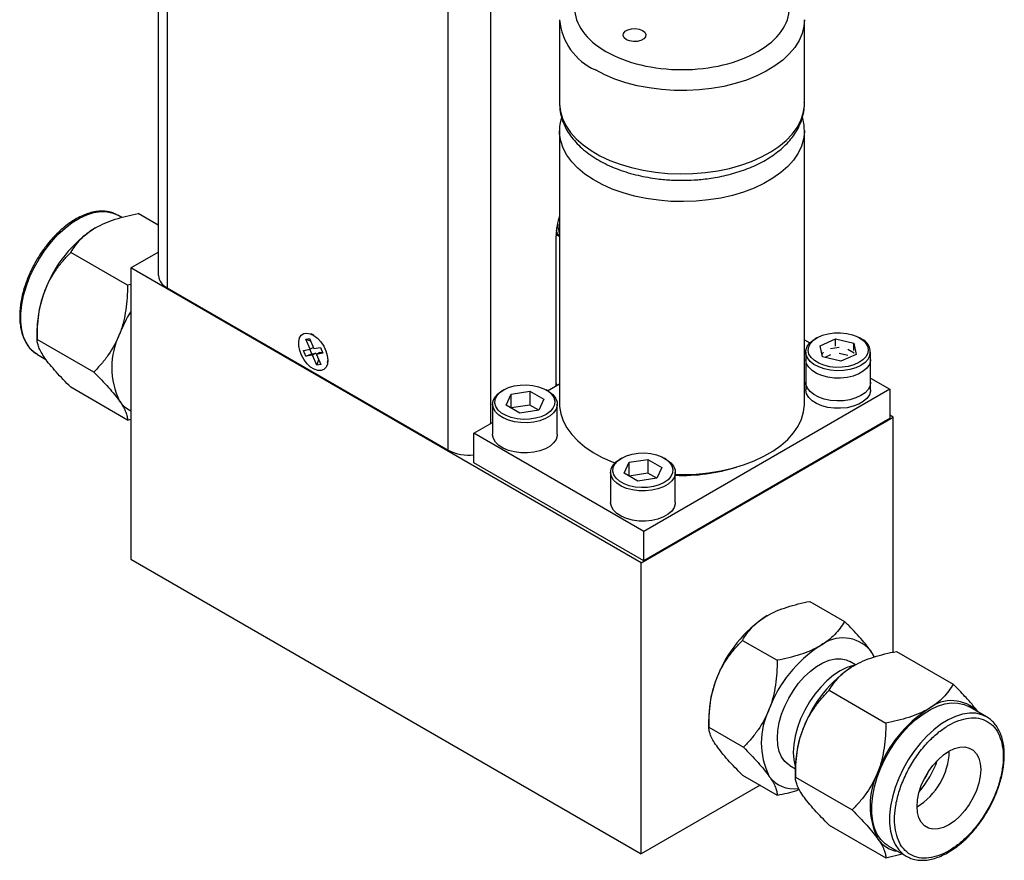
# Model space of a CAD drawing. Header units: inches. Extents: x 1.31 to 9.88, y 1.79 to 7.75.
# Tile 9 of 11: x 7.83 to 9.88, y 3.51 to 5.26. Entities that reach past the tile are written whole.
import ezdxf

# ---------------------------------------------------------------- set-up
doc = ezdxf.new("R2010")
doc.units = ezdxf.units.IN
doc.header["$MEASUREMENT"] = 0

msp = doc.modelspace()

# ---------------------------------------------------------------- linework, layer by layer
at = {"color": 7, "linetype": 'Continuous', "lineweight": 25}
for p, q in [((8.1137, 6.2358), (8.1137, 4.7317)), ((8.949, 5.2637), (8.949, 5.0902)), ((9.459, 5.0902), (9.459, 5.2637)), ((8.949, 5.0325), (8.949, 4.4645)), ((9.459, 5.0334), (9.459, 5.0325)), ((9.459, 4.4645), (9.459, 5.0325)), ((8.1137, 4.8364), (8.0718, 4.8606)), ((8.0374, 4.8525), (8.0295, 4.8571)), ((8.949, 4.8203), (8.9482, 4.8223)), ((8.949, 4.8203), (8.949, 4.8201)), ((8.9418, 4.5017), (8.9418, 4.8141)), ((8.9483, 4.813), (8.949, 4.8126)), ((8.0495, 4.7115), (7.9315, 4.7796)), ((8.0562, 4.7473), (8.1137, 4.7805)), ((9.119, 4.1338), (8.0562, 4.7473)), ((8.0562, 4.7473), (8.0562, 4.141)), ((8.0562, 4.7131), (8.0495, 4.7115)), ((8.132, 4.7061), (8.7175, 4.3682)), ((7.8613, 4.6204), (7.8613, 4.5987)), ((7.9793, 4.5306), (7.8613, 4.5987)), ((8.4206, 4.5991), (8.4286, 4.6005)), ((8.4296, 4.578), (8.4206, 4.5991)), ((8.4206, 4.5991), (8.4308, 4.5954)), ((8.4286, 4.6005), (8.4376, 4.5795)), ((8.4378, 4.6074), (8.4319, 4.6099)), ((9.459, 4.5977), (9.4703, 4.5912)), ((9.4851, 4.6019), (9.4816, 4.5998)), ((9.4917, 4.5854), (9.524, 4.5997)), ((9.524, 4.5997), (9.5616, 4.5907)), ((9.524, 4.5842), (9.524, 4.5997)), ((9.5771, 4.5998), (9.5735, 4.6019)), ((8.4158, 4.5756), (8.4296, 4.578)), ((8.421, 4.5634), (8.4158, 4.5756)), ((8.4332, 4.5683), (8.4291, 4.578)), ((8.4365, 4.582), (8.4296, 4.578)), ((8.4376, 4.5795), (8.4513, 4.5819)), ((8.4499, 4.5713), (8.4554, 4.5723)), ((8.4513, 4.5819), (8.4565, 4.5696)), ((9.4618, 4.5723), (9.4618, 4.5094)), ((9.497, 4.5621), (9.4917, 4.5854)), ((9.4958, 4.5673), (9.4984, 4.5728)), ((9.5134, 4.5795), (9.5317, 4.5823)), ((9.5493, 4.5781), (9.5627, 4.5704)), ((9.5616, 4.5907), (9.5669, 4.5674)), ((9.5616, 4.5752), (9.5616, 4.5907)), ((9.5968, 4.5094), (9.5968, 4.5723)), ((7.862, 4.567), (7.8798, 4.5567)), ((8.421, 4.5634), (8.4332, 4.5683)), ((8.4348, 4.5658), (8.421, 4.5634)), ((8.4332, 4.5683), (8.4419, 4.5699)), ((8.4419, 4.5699), (8.4348, 4.5658)), ((8.4438, 4.5447), (8.4348, 4.5658)), ((8.4419, 4.5699), (8.443, 4.5673)), ((8.4499, 4.5713), (8.4428, 4.5672)), ((8.4565, 4.5696), (8.4428, 4.5672)), ((8.4428, 4.5672), (8.4518, 4.5461)), ((8.4474, 4.5564), (8.4438, 4.5447)), ((8.4663, 4.5503), (8.4671, 4.5567)), ((9.4618, 4.5568), (9.4618, 4.4939)), ((9.5346, 4.5531), (9.497, 4.5621)), ((9.5134, 4.5662), (9.5016, 4.561)), ((9.5493, 4.5649), (9.5317, 4.569)), ((9.5669, 4.5674), (9.5346, 4.5531)), ((9.5968, 4.4939), (9.5968, 4.5568)), ((8.4518, 4.5461), (8.4438, 4.5447)), ((9.5968, 4.5182), (9.6372, 4.4949)), ((8.0495, 4.4308), (7.9315, 4.4989)), ((8.8328, 4.4935), (8.8293, 4.4915)), ((8.8482, 4.4846), (8.8875, 4.4907)), ((8.8875, 4.4907), (8.9163, 4.4741)), ((8.8875, 4.4907), (8.8875, 4.4619)), ((8.9247, 4.4915), (8.9212, 4.4935)), ((8.9244, 4.4917), (8.949, 4.5059)), ((9.6372, 4.4949), (9.1245, 4.199)), ((9.6372, 4.4949), (9.6372, 4.4337)), ((8.8377, 4.4619), (8.8482, 4.4846)), ((8.8482, 4.4558), (8.8482, 4.4846)), ((8.9163, 4.4741), (8.9058, 4.4514)), ((8.8095, 4.4639), (8.8095, 4.401)), ((8.8665, 4.4453), (8.8377, 4.4619)), ((8.8875, 4.4619), (8.8482, 4.4558)), ((8.9058, 4.4514), (8.8665, 4.4453)), ((8.9058, 4.4514), (8.8875, 4.4619)), ((8.9445, 4.401), (8.9445, 4.4639)), ((8.0495, 4.4308), (8.0562, 4.4324)), ((9.119, 4.1338), (9.644, 4.4369)), ((9.6372, 4.4337), (9.1245, 4.1377)), ((9.644, 4.4369), (9.6372, 4.4408)), ((9.644, 3.9475), (9.644, 4.4369)), ((8.7709, 4.4031), (8.8095, 4.4254)), ((9.1245, 4.199), (8.7709, 4.4031)), ((8.7709, 4.3418), (8.7709, 4.4031)), ((9.0785, 4.3517), (9.075, 4.3496)), ((9.0939, 4.3428), (9.1333, 4.3488)), ((9.1333, 4.3488), (9.162, 4.3322)), ((9.1333, 4.3488), (9.1333, 4.3201)), ((9.1705, 4.3496), (9.1669, 4.3517)), ((9.1245, 4.1377), (8.7709, 4.3418)), ((9.0834, 4.3201), (9.0939, 4.3428)), ((9.0939, 4.314), (9.0939, 4.3428)), ((9.162, 4.3322), (9.1515, 4.3095)), ((9.0552, 4.3221), (9.0552, 4.2592)), ((9.1122, 4.3035), (9.0834, 4.3201)), ((9.1333, 4.3201), (9.094, 4.314)), ((9.1515, 4.3095), (9.1122, 4.3035)), ((9.1515, 4.3095), (9.1333, 4.3201)), ((9.1902, 4.2592), (9.1902, 4.3221)), ((9.1245, 4.1377), (9.1245, 4.199)), ((8.0562, 4.141), (9.119, 3.5275)), ((9.119, 3.5275), (9.119, 4.1338)), ((9.4705, 4.0532), (9.5425, 4.0116)), ((9.3302, 3.9721), (9.4022, 3.9306)), ((9.6508, 3.9491), (9.7688, 3.881)), ((9.5656, 3.9212), (9.5536, 3.9281)), ((9.5105, 3.8681), (9.6284, 3.8)), ((9.8383, 3.8129), (9.8012, 3.8343)), ((9.26, 3.813), (9.26, 3.7913)), ((9.26, 3.7913), (9.332, 3.7497)), ((9.4286, 3.7116), (9.4403, 3.7049)), ((9.3302, 3.6915), (9.4022, 3.6499)), ((9.4403, 3.7089), (9.4403, 3.6872)), ((9.3666, 3.6704), (9.119, 3.5275)), ((9.4403, 3.6872), (9.5583, 3.6191)), ((9.5105, 3.5874), (9.6284, 3.5193)), ((9.6284, 3.5193), (9.6627, 3.5275)), ((9.6337, 3.5442), (9.6708, 3.5228))]:
    msp.add_line(p, q, dxfattribs=at)
at = {"color": 8, "linetype": 'Continuous', "lineweight": 25}
for p, q in [((8.132, 6.2196), (8.132, 4.7061)), ((8.7175, 4.3682), (8.7175, 5.8817)), ((8.8059, 4.4233), (8.8059, 5.8817))]:
    msp.add_line(p, q, dxfattribs=at)
at = {"color": 8, "linetype": 'Continuous', "lineweight": 25, "flags": 128}
for points in [[(9.459, 5.264), (9.458, 5.2505), (9.4543, 5.2355), (9.4479, 5.2208), (9.439, 5.2065), (9.4276, 5.1929), (9.4138, 5.18), (9.3977, 5.168), (9.3797, 5.157), (9.3597, 5.1471), (9.3381, 5.1385), (9.3151, 5.1312), (9.2909, 5.1253), (9.2658, 5.1209), (9.24, 5.118), (9.2139, 5.1166), (9.1876, 5.1168), (9.1616, 5.1186), (9.1359, 5.1219), (9.111, 5.1266), (9.0871, 5.1329), (9.0644, 5.1405), (9.0432, 5.1495), (9.0237, 5.1596)], [(8.949, 5.0902), (8.9491, 5.0883), (8.9508, 5.0732), (8.9551, 5.0582), (8.9621, 5.0436), (8.9717, 5.0295), (8.9838, 5.016), (8.9981, 5.0034), (9.0147, 4.9916), (9.0333, 4.9809), (9.0536, 4.9713), (9.0756, 4.963), (9.0989, 4.9561), (9.1234, 4.9506), (9.1487, 4.9465), (9.1746, 4.944), (9.2008, 4.943), (9.227, 4.9436), (9.253, 4.9457), (9.2785, 4.9494), (9.3031, 4.9546), (9.3268, 4.9612), (9.3491, 4.9691), (9.3699, 4.9784), (9.3889, 4.9888), (9.406, 5.0003), (9.421, 5.0128), (9.4336, 5.0261), (9.4438, 5.04), (9.4515, 5.0545), (9.4565, 5.0694), (9.4589, 5.0845), (9.459, 5.0902)], [(9.459, 5.0325), (9.459, 5.0306), (9.4573, 5.0155), (9.453, 5.0006), (9.446, 4.986), (9.4364, 4.9719), (9.4243, 4.9584), (9.41, 4.9457), (9.3934, 4.9339), (9.3748, 4.9232), (9.3545, 4.9137), (9.3325, 4.9054), (9.3092, 4.8984), (9.2847, 4.8929), (9.2594, 4.8888), (9.2335, 4.8863), (9.2073, 4.8853), (9.1811, 4.8859), (9.1551, 4.8881), (9.1296, 4.8917), (9.1049, 4.8969), (9.0813, 4.9035), (9.059, 4.9115), (9.0382, 4.9207), (9.0192, 4.9312), (9.0021, 4.9427), (8.9871, 4.9551), (8.9745, 4.9684), (8.9643, 4.9824), (8.9566, 4.9969), (8.9516, 5.0118), (8.9492, 5.0268), (8.949, 5.0324)], [(9.8383, 3.8129), (9.8284, 3.8174), (9.8159, 3.8202), (9.8025, 3.8206), (9.7882, 3.8184), (9.7734, 3.8138), (9.7583, 3.8067), (9.7432, 3.7974), (9.7282, 3.786), (9.7136, 3.7726), (9.6997, 3.7575), (9.6868, 3.7409), (9.6749, 3.7231), (9.6643, 3.7044), (9.6553, 3.6851), (9.6478, 3.6656), (9.6421, 3.646), (9.6383, 3.6269), (9.6363, 3.6084), (9.6363, 3.5908), (9.6383, 3.5746), (9.6421, 3.5598), (9.6478, 3.5469), (9.6553, 3.5359), (9.6643, 3.5271), (9.6708, 3.5228)]]:
    msp.add_lwpolyline(points, dxfattribs=at)
at = {"color": 7, "linetype": 'Continuous', "lineweight": 25, "flags": 128}
for points in [[(9.1217, 5.2417), (9.1264, 5.2378), (9.1285, 5.2333), (9.1278, 5.2286), (9.1243, 5.2243), (9.1185, 5.221), (9.1111, 5.219), (9.103, 5.2186), (9.0951, 5.2198), (9.0884, 5.2225), (9.0838, 5.2263), (9.0816, 5.2309), (9.0824, 5.2356), (9.0858, 5.2399), (9.0916, 5.2432), (9.099, 5.2452), (9.1071, 5.2456), (9.115, 5.2444), (9.1217, 5.2417)], [(7.862, 4.567), (7.8556, 4.5713), (7.8465, 4.5801), (7.839, 4.5911), (7.8333, 4.604), (7.8295, 4.6188), (7.8276, 4.635), (7.8276, 4.6526), (7.8295, 4.6711), (7.8333, 4.6902), (7.839, 4.7098), (7.8465, 4.7293), (7.8556, 4.7486), (7.8661, 4.7673), (7.878, 4.7851), (7.891, 4.8017), (7.9048, 4.8168), (7.9194, 4.8301), (7.9344, 4.8416), (7.9495, 4.8509), (7.9647, 4.858), (7.9795, 4.8626), (7.9937, 4.8648), (8.0071, 4.8644), (8.0196, 4.8616), (8.0295, 4.8571)], [(8.9483, 4.813), (8.9437, 4.8163), (8.9419, 4.818)], [(8.949, 4.8144), (8.9459, 4.8186), (8.9424, 4.8255)], [(8.4528, 4.5336), (8.446, 4.5337), (8.4385, 4.5363), (8.4309, 4.5411), (8.4236, 4.5479), (8.4171, 4.5563), (8.4118, 4.5657), (8.4081, 4.5755), (8.4061, 4.5851), (8.406, 4.594), (8.4078, 4.6015), (8.4113, 4.6072), (8.4165, 4.6107), (8.4229, 4.6119), (8.4301, 4.6105), (8.4377, 4.6068), (8.4452, 4.601), (8.4521, 4.5933), (8.4581, 4.5844), (8.4626, 4.5747), (8.4655, 4.5649), (8.4666, 4.5555), (8.4657, 4.5473), (8.463, 4.5406), (8.4586, 4.536), (8.4528, 4.5336)], [(9.5917, 4.5574), (9.5852, 4.5505), (9.5765, 4.5444), (9.5658, 4.5395), (9.5536, 4.5359), (9.5404, 4.5339), (9.5268, 4.5334), (9.5133, 4.5345), (9.5004, 4.5371), (9.4887, 4.5412), (9.4787, 4.5465), (9.4707, 4.5529), (9.4652, 4.5602), (9.4623, 4.5679), (9.4621, 4.5757), (9.4647, 4.5835), (9.4699, 4.5908), (9.4775, 4.5973), (9.4816, 4.5998)], [(9.5871, 4.5626), (9.5808, 4.556), (9.5724, 4.5502), (9.562, 4.5456), (9.5502, 4.5424), (9.5375, 4.5406), (9.5244, 4.5404), (9.5116, 4.5418), (9.4995, 4.5447), (9.4887, 4.5489), (9.4797, 4.5544), (9.4729, 4.5608), (9.4685, 4.5679), (9.4668, 4.5754), (9.4679, 4.5829), (9.4716, 4.5902), (9.4778, 4.5968), (9.4863, 4.6025), (9.4966, 4.6071), (9.5084, 4.6104), (9.5211, 4.6122), (9.5342, 4.6124), (9.547, 4.611), (9.5591, 4.6081), (9.5699, 4.6038), (9.5789, 4.5984), (9.5857, 4.5919), (9.5901, 4.5848), (9.5918, 4.5773), (9.5908, 4.5698), (9.5871, 4.5626)], [(9.5968, 4.5568), (9.5966, 4.5538), (9.5942, 4.5461), (9.5891, 4.5387), (9.5816, 4.5322), (9.572, 4.5266), (9.5606, 4.5222), (9.5479, 4.5193), (9.5344, 4.5179), (9.5208, 4.5181), (9.5075, 4.5199), (9.4951, 4.5232), (9.4841, 4.5279), (9.4749, 4.5337), (9.468, 4.5405), (9.4636, 4.548), (9.4618, 4.5558), (9.4618, 4.5568)], [(8.9247, 4.4915), (8.9271, 4.49), (8.9352, 4.4837), (8.9409, 4.4765), (8.944, 4.4688), (8.9443, 4.461), (8.9419, 4.4532), (8.9368, 4.4459), (8.9293, 4.4393), (8.9197, 4.4337), (8.9083, 4.4294), (8.8956, 4.4265), (8.8821, 4.4251), (8.8685, 4.4253), (8.8552, 4.427), (8.8428, 4.4303), (8.8318, 4.435), (8.8226, 4.4409), (8.8157, 4.4477), (8.8113, 4.4551), (8.8095, 4.4629), (8.8106, 4.4708), (8.8143, 4.4784), (8.8206, 4.4854), (8.8293, 4.4915), (8.8293, 4.4915)], [(8.8328, 4.4935), (8.843, 4.4983), (8.8546, 4.5017), (8.8672, 4.5036), (8.8803, 4.504), (8.8932, 4.5029), (8.9054, 4.5001), (8.9163, 4.496), (8.9256, 4.4907), (8.9327, 4.4844), (8.9374, 4.4773), (8.9394, 4.4699), (8.9387, 4.4624), (8.9354, 4.4551), (8.9294, 4.4484), (8.9212, 4.4425), (8.9111, 4.4377), (8.8994, 4.4343), (8.8868, 4.4324), (8.8737, 4.432), (8.8608, 4.4332), (8.8486, 4.4359), (8.8377, 4.44), (8.8284, 4.4453), (8.8213, 4.4516), (8.8166, 4.4587), (8.8146, 4.4661), (8.8153, 4.4736), (8.8187, 4.4809), (8.8246, 4.4877), (8.8328, 4.4935)], [(8.9418, 4.507), (8.9435, 4.5035), (8.9437, 4.5028)], [(9.5917, 4.4945), (9.5852, 4.4876), (9.5765, 4.4815), (9.5658, 4.4766), (9.5536, 4.4731), (9.5404, 4.471), (9.5268, 4.4705), (9.5133, 4.4716), (9.5004, 4.4742), (9.4887, 4.4783), (9.4787, 4.4837), (9.4707, 4.4901), (9.4652, 4.4973), (9.4623, 4.505), (9.4618, 4.5094)], [(9.5968, 4.4939), (9.5966, 4.491), (9.5942, 4.4832), (9.5891, 4.4759), (9.5816, 4.4693), (9.572, 4.4637), (9.5606, 4.4594), (9.5479, 4.4564), (9.5344, 4.4551), (9.5208, 4.4553), (9.5075, 4.457), (9.4951, 4.4603), (9.4841, 4.465), (9.4749, 4.4708), (9.468, 4.4776), (9.4636, 4.4851), (9.4618, 4.4929), (9.4618, 4.4939)], [(9.5968, 4.5094), (9.5956, 4.5021), (9.5917, 4.4945)], [(8.949, 4.4645), (8.9492, 4.4588), (8.9516, 4.4437), (8.9566, 4.4289), (8.9643, 4.4144), (8.9745, 4.4004), (8.9871, 4.3871), (9.0021, 4.3747), (9.0192, 4.3631), (9.0382, 4.3527), (9.059, 4.3435), (9.0642, 4.3414)], [(9.1902, 4.3175), (9.2073, 4.3173), (9.2335, 4.3183), (9.2594, 4.3208), (9.2847, 4.3249), (9.3092, 4.3304), (9.3325, 4.3374), (9.3545, 4.3457), (9.3748, 4.3552), (9.3934, 4.3659), (9.41, 4.3777), (9.4243, 4.3904), (9.4364, 4.4038), (9.446, 4.418), (9.453, 4.4326), (9.4573, 4.4475), (9.459, 4.4626), (9.459, 4.4645)], [(8.9445, 4.401), (8.9443, 4.3981), (8.9419, 4.3903), (8.9368, 4.383), (8.9293, 4.3764), (8.9197, 4.3708), (8.9083, 4.3665), (8.8956, 4.3636), (8.8821, 4.3622), (8.8685, 4.3624), (8.8552, 4.3642), (8.8428, 4.3675), (8.8318, 4.3721), (8.8226, 4.378), (8.8157, 4.3848), (8.8113, 4.3922), (8.8095, 4.4001), (8.8095, 4.401)], [(9.1705, 4.3496), (9.1728, 4.3482), (9.1809, 4.3418), (9.1866, 4.3347), (9.1897, 4.327), (9.19, 4.3191), (9.1876, 4.3113), (9.1826, 4.304), (9.175, 4.2974), (9.1654, 4.2919), (9.154, 4.2875), (9.1413, 4.2846), (9.1279, 4.2832), (9.1142, 4.2834), (9.1009, 4.2852), (9.0885, 4.2885), (9.0775, 4.2932), (9.0683, 4.299), (9.0614, 4.3058), (9.057, 4.3133), (9.0553, 4.3211), (9.0563, 4.3289), (9.06, 4.3365), (9.0664, 4.3435), (9.075, 4.3496), (9.075, 4.3496)], [(9.0785, 4.3517), (9.0887, 4.3564), (9.1003, 4.3598), (9.113, 4.3618), (9.126, 4.3622), (9.1389, 4.361), (9.1511, 4.3583), (9.1621, 4.3542), (9.1713, 4.3489), (9.1784, 4.3425), (9.1831, 4.3355), (9.1851, 4.328), (9.1845, 4.3205), (9.1811, 4.3132), (9.1751, 4.3065), (9.1669, 4.3006), (9.1568, 4.2959), (9.1451, 4.2925), (9.1325, 4.2905), (9.1195, 4.2901), (9.1066, 4.2913), (9.0944, 4.294), (9.0834, 4.2981), (9.0742, 4.3034), (9.067, 4.3098), (9.0624, 4.3168), (9.0603, 4.3243), (9.061, 4.3318), (9.0644, 4.3391), (9.0703, 4.3458), (9.0785, 4.3517)], [(9.1902, 4.2592), (9.19, 4.2562), (9.1876, 4.2485), (9.1826, 4.2412), (9.175, 4.2346), (9.1654, 4.229), (9.154, 4.2247), (9.1413, 4.2217), (9.1279, 4.2203), (9.1142, 4.2205), (9.1009, 4.2223), (9.0885, 4.2256), (9.0775, 4.2303), (9.0683, 4.2361), (9.0614, 4.2429), (9.057, 4.2504), (9.0553, 4.2582), (9.0552, 4.2592)], [(9.5964, 3.9508), (9.6034, 3.9384), (9.6037, 3.9377)], [(9.4286, 3.7116), (9.4263, 3.7131), (9.4181, 3.7202), (9.4115, 3.7296), (9.4067, 3.741), (9.4037, 3.7542), (9.4027, 3.7689), (9.4037, 3.7846), (9.4067, 3.8012), (9.4115, 3.8182), (9.4181, 3.8352), (9.4263, 3.8519), (9.436, 3.8679), (9.4469, 3.8828), (9.4588, 3.8963), (9.4715, 3.908), (9.4845, 3.9179), (9.4977, 3.9255), (9.5108, 3.9308), (9.5234, 3.9335), (9.5353, 3.9338), (9.5462, 3.9315), (9.5536, 3.9281)], [(9.5665, 3.9209), (9.5611, 3.9198), (9.5475, 3.9153), (9.5336, 3.9084), (9.5196, 3.8993), (9.506, 3.8879), (9.4929, 3.8748), (9.4806, 3.8599), (9.4694, 3.8438), (9.4596, 3.8267), (9.4512, 3.809), (9.4445, 3.791), (9.4396, 3.773), (9.4367, 3.7555), (9.4357, 3.7389), (9.4367, 3.7234), (9.4396, 3.7093), (9.4403, 3.7071)], [(9.6337, 3.5442), (9.6272, 3.5485), (9.6181, 3.5573), (9.6107, 3.5683), (9.605, 3.5813), (9.6012, 3.596), (9.5992, 3.6123), (9.5992, 3.6298), (9.6012, 3.6483), (9.605, 3.6675), (9.6107, 3.687), (9.6181, 3.7066), (9.6272, 3.7259), (9.6378, 3.7445), (9.6496, 3.7623), (9.6626, 3.7789), (9.6765, 3.794), (9.6911, 3.8074), (9.706, 3.8188), (9.7212, 3.8282), (9.7363, 3.8352), (9.7511, 3.8398), (9.7653, 3.842), (9.7788, 3.8417), (9.7913, 3.8388), (9.8012, 3.8343)], [(9.8397, 3.8121), (9.8396, 3.8121), (9.8383, 3.8129)], [(9.6935, 3.6265), (9.6945, 3.6404), (9.6975, 3.655), (9.7024, 3.6699), (9.7091, 3.6847), (9.7172, 3.6988), (9.7267, 3.7119), (9.7372, 3.7236), (9.7483, 3.7335), (9.7598, 3.7413), (9.7713, 3.7468), (9.7825, 3.7498), (9.793, 3.7502), (9.8024, 3.748), (9.8106, 3.7433), (9.8172, 3.7362), (9.8221, 3.7269), (9.8251, 3.7158), (9.8261, 3.703), (9.8251, 3.6892), (9.8221, 3.6746), (9.8172, 3.6596), (9.8106, 3.6449), (9.8024, 3.6307), (9.793, 3.6176), (9.7825, 3.6059), (9.7713, 3.596), (9.7598, 3.5882), (9.7483, 3.5827), (9.7372, 3.5798), (9.7267, 3.5793), (9.7172, 3.5815), (9.7091, 3.5863), (9.7024, 3.5934), (9.6975, 3.6026), (9.6945, 3.6138), (9.6935, 3.6265)], [(9.7172, 3.6988), (9.7133, 3.6916), (9.7091, 3.6847)], [(9.6708, 3.5228), (9.6749, 3.5206), (9.6753, 3.5204)]]:
    msp.add_lwpolyline(points, dxfattribs=at)
at = {"color": 8, "linetype": 'Continuous', "lineweight": 25}
for centre, radius, start, end in [((9.0756, 5.2756), 0.1271, 185.2401, 245.9121), ((9.0049, 4.8418), 0.0599, 180.357, 198.9447)]:
    msp.add_arc(centre, radius, start, end, dxfattribs=at)
at = {"color": 7, "linetype": 'Continuous', "lineweight": 25}
for centre, radius, start, end in [((9.0827, 4.8119), 0.1408, 161.5798, 179.1222), ((8.1251, 4.6088), 0.2638, 122.638, 159.7729), ((8.145, 4.7348), 0.0314, 185.6948, 245.6253), ((8.0851, 4.6161), 0.2238, 157.9788, 178.8918), ((8.3068, 4.5036), 0.2936, 148.565, 158.7063), ((8.1735, 4.54), 0.1569, 153.4364, 206.5636), ((9.5668, 4.5726), 0.0291, 328.6471, 69.3986), ((8.0824, 4.5036), 0.0596, 214.4108, 243.9965), ((8.7612, 4.4521), 0.0946, 242.5196, 275.9207), ((9.2055, 4.688), 0.3725, 267.6562, 287.5255), ((9.5238, 3.8014), 0.2638, 122.638, 159.7729), ((9.6334, 3.7381), 0.2638, 122.638, 159.7729), ((9.5389, 3.9017), 0.0756, 40.5328, 129.2482), ((9.7041, 3.6973), 0.2638, 122.638, 159.7729), ((9.4837, 3.8087), 0.2238, 157.9788, 178.8918), ((9.7654, 3.7704), 0.0762, 43.8328, 129.0536), ((9.5262, 3.7591), 0.1569, 153.4364, 206.5636), ((9.8597, 3.6075), 0.2638, 122.638, 159.7729), ((9.664, 3.7046), 0.2238, 157.9788, 178.8918), ((9.619, 3.7461), 0.1418, 301.7063, 357.8556), ((9.5363, 3.7938), 0.2119, 319.7653, 340.2401), ((9.7525, 3.6285), 0.1569, 153.4364, 206.5636), ((9.4369, 3.7258), 0.0629, 215.8007, 278.6122), ((9.6611, 3.5918), 0.0593, 214.3829, 262.0738)]:
    msp.add_arc(centre, radius, start, end, dxfattribs=at)
for points, knots in [([(9.0458, 5.1979), (9.0039, 5.2221), (8.9803, 5.255), (8.9803, 5.3235), (9.0039, 5.3563), (9.0878, 5.4048), (9.1447, 5.4184), (9.2634, 5.4184), (9.3203, 5.4048), (9.4042, 5.3563), (9.4278, 5.3235), (9.4278, 5.255), (9.4042, 5.2221), (9.3203, 5.1737), (9.2634, 5.1601), (9.1447, 5.1601), (9.0878, 5.1737), (9.0458, 5.1979)], [0, 0, 0, 0, 0.125, 0.125, 0.25, 0.25, 0.375, 0.375, 0.5, 0.5, 0.625, 0.625, 0.75, 0.75, 0.875, 0.875, 1, 1, 1, 1]), ([(8.9492, 5.0894), (8.9493, 5.0851), (8.9496, 5.0752), (8.9531, 5.0598), (8.9589, 5.044), (8.9671, 5.0291), (8.977, 5.0154), (8.9889, 5.0024), (9.0026, 4.9902), (9.018, 4.979), (9.0348, 4.9689), (9.0529, 4.9599), (9.072, 4.952), (9.0919, 4.9454), (9.1122, 4.94), (9.1326, 4.9358), (9.1511, 4.933), (9.1678, 4.9313), (9.1847, 4.9301), (9.1969, 4.9299), (9.204, 4.9298)], [0, 0, 0, 0, 0.04736, 0.107576, 0.17051, 0.228011, 0.286532, 0.345856, 0.405654, 0.465598, 0.525425, 0.58489, 0.643861, 0.702138, 0.759321, 0.814406, 0.868089, 0.906485, 0.944552, 1, 1, 1, 1]), ([(9.204, 4.9298), (9.2125, 4.9299), (9.2243, 4.9301), (9.2418, 4.9314), (9.2565, 4.933), (9.2739, 4.9356), (9.2917, 4.9391), (9.3098, 4.9436), (9.3278, 4.9492), (9.3454, 4.9557), (9.3624, 4.9633), (9.3785, 4.9719), (9.3936, 4.9814), (9.4076, 4.992), (9.4202, 5.0034), (9.4313, 5.0157), (9.4408, 5.0288), (9.4485, 5.0427), (9.4543, 5.0573), (9.4578, 5.0724), (9.4593, 5.0841), (9.4589, 5.0905), (9.4588, 5.0918)], [0, 0, 0, 0, 0.064495, 0.090763, 0.134247, 0.179234, 0.227327, 0.277321, 0.328746, 0.381239, 0.434553, 0.488518, 0.543007, 0.5979, 0.653059, 0.708362, 0.763694, 0.818999, 0.874342, 0.929967, 0.986311, 1, 1, 1, 1]), ([(8.9531, 5.0615), (8.9521, 5.0576), (8.9498, 5.0484), (8.9487, 5.0385), (8.9491, 5.0328), (8.9491, 5.0324)], [0, 0, 0, 0, 0.413325, 0.959787, 1, 1, 1, 1]), ([(9.4589, 5.0337), (9.4588, 5.0384), (9.4585, 5.048), (9.4561, 5.0572), (9.455, 5.0618)], [0, 0, 0, 0, 0.501633, 1, 1, 1, 1]), ([(8.0267, 4.8583), (8.0244, 4.8595), (8.0186, 4.8625), (8.0082, 4.8649), (7.9961, 4.8659), (7.9833, 4.8649), (7.9702, 4.8619), (7.957, 4.857), (7.9437, 4.8504), (7.9306, 4.8422), (7.9178, 4.8326), (7.9056, 4.8217), (7.894, 4.8099), (7.8841, 4.7984), (7.8758, 4.7876), (7.8677, 4.776), (7.8624, 4.7673), (7.8592, 4.762)], [0, 0, 0, 0, 0.049644, 0.12178, 0.194273, 0.267022, 0.339795, 0.412383, 0.484635, 0.55637, 0.627385, 0.697212, 0.764689, 0.832259, 0.880905, 0.927353, 1, 1, 1, 1]), ([(7.9829, 4.8309), (7.9952, 4.838), (8.0091, 4.8439), (8.0317, 4.8512), (8.0396, 4.8533), (8.0555, 4.8573), (8.0636, 4.859), (8.0718, 4.8606)], [0, 0, 0, 0, 0.5, 0.5, 0.75, 0.75, 1, 1, 1, 1]), ([(7.9315, 4.7796), (7.937, 4.7891), (7.9436, 4.7983), (7.9561, 4.8113), (7.9607, 4.8154), (7.9709, 4.8235), (7.9767, 4.8274), (7.9829, 4.8309)], [0, 0, 0, 0, 0.5, 0.5, 0.75, 0.75, 1, 1, 1, 1]), ([(8.9448, 4.8374), (8.9448, 4.8373), (8.9449, 4.8338), (8.946, 4.8289), (8.9477, 4.8244), (8.9482, 4.8229)], [0, 0, 0, 0, 0.0131673, 0.6712598, 1, 1, 1, 1]), ([(8.9423, 4.8173), (8.9423, 4.8172), (8.9441, 4.8154), (8.9464, 4.8142), (8.9486, 4.8131)], [0, 0, 0, 0, 0.034751, 1, 1, 1, 1]), ([(7.8776, 4.7), (7.8838, 4.7159), (7.8917, 4.7302), (7.9055, 4.75), (7.9104, 4.7564), (7.9207, 4.7684), (7.926, 4.7741), (7.9315, 4.7796)], [0, 0, 0, 0, 0.5, 0.5, 0.75, 0.75, 1, 1, 1, 1]), ([(7.8592, 4.762), (7.8559, 4.7559), (7.8512, 4.7474), (7.8453, 4.7346), (7.8407, 4.7235), (7.8359, 4.7104), (7.8319, 4.6966), (7.8286, 4.6825), (7.8263, 4.6682), (7.8251, 4.6541), (7.825, 4.6403), (7.8262, 4.6271), (7.8286, 4.6145), (7.8323, 4.6028), (7.8373, 4.5921), (7.8438, 4.5825), (7.8512, 4.5743), (7.8572, 4.5702), (7.86, 4.5683)], [0, 0, 0, 0, 0.0806559, 0.1132063, 0.1670297, 0.2225189, 0.2816369, 0.3428628, 0.4056036, 0.4694101, 0.5340025, 0.5992224, 0.6650004, 0.7313529, 0.7984097, 0.8664453, 0.9359609, 1, 1, 1, 1]), ([(7.8613, 4.5987), (7.8613, 4.6161), (7.8623, 4.6333), (7.866, 4.6587), (7.8677, 4.6671), (7.8719, 4.6837), (7.8745, 4.692), (7.8776, 4.7)], [0, 0, 0, 0, 0.5, 0.5, 0.75, 0.75, 1, 1, 1, 1]), ([(8.0495, 4.7115), (8.0495, 4.6941), (8.0485, 4.6769), (8.0448, 4.6515), (8.0431, 4.6431), (8.0389, 4.6265), (8.0363, 4.6182), (8.0332, 4.6102)], [0, 0, 0, 0, 0.5, 0.5, 0.75, 0.75, 1, 1, 1, 1]), ([(7.8776, 4.5597), (7.8715, 4.5684), (7.8674, 4.5759), (7.8636, 4.5855), (7.8627, 4.5885), (7.8616, 4.5939), (7.8613, 4.5964), (7.8613, 4.5987)], [0, 0, 0, 0, 0.5, 0.5, 0.75, 0.75, 1, 1, 1, 1]), ([(8.0332, 4.6102), (8.027, 4.5943), (8.0191, 4.58), (8.0053, 4.5602), (8.0004, 4.5538), (7.9901, 4.5418), (7.9848, 4.5361), (7.9793, 4.5306)], [0, 0, 0, 0, 0.5, 0.5, 0.75, 0.75, 1, 1, 1, 1]), ([(7.9315, 4.4989), (7.9205, 4.5099), (7.9102, 4.5206), (7.8965, 4.5359), (7.8922, 4.5409), (7.8843, 4.5505), (7.8807, 4.5552), (7.8776, 4.5597)], [0, 0, 0, 0, 0.5, 0.5, 0.75, 0.75, 1, 1, 1, 1]), ([(7.9793, 4.5306), (7.9903, 4.5196), (8.0006, 4.5089), (8.0143, 4.4936), (8.0186, 4.4886), (8.0265, 4.479), (8.0301, 4.4743), (8.0332, 4.4699)], [0, 0, 0, 0, 0.5, 0.5, 0.75, 0.75, 1, 1, 1, 1]), ([(8.0332, 4.4699), (8.0393, 4.4611), (8.0434, 4.4537), (8.0472, 4.444), (8.0481, 4.4411), (8.0492, 4.4356), (8.0495, 4.4331), (8.0495, 4.4308)], [0, 0, 0, 0, 0.5, 0.5, 0.75, 0.75, 1, 1, 1, 1]), ([(9.3815, 4.0235), (9.3939, 4.0306), (9.4077, 4.0364), (9.4304, 4.0437), (9.4382, 4.0459), (9.4541, 4.0498), (9.4623, 4.0516), (9.4705, 4.0532)], [0, 0, 0, 0, 0.5, 0.5, 0.75, 0.75, 1, 1, 1, 1]), ([(9.3302, 3.9721), (9.3357, 3.9817), (9.3422, 3.9909), (9.3547, 4.0038), (9.3593, 4.008), (9.3696, 4.0161), (9.3753, 4.0199), (9.3815, 4.0235)], [0, 0, 0, 0, 0.5, 0.5, 0.75, 0.75, 1, 1, 1, 1]), ([(9.5425, 4.0116), (9.537, 4.0021), (9.5304, 3.9929), (9.518, 3.9799), (9.5134, 3.9757), (9.5031, 3.9677), (9.4973, 3.9638), (9.4911, 3.9602)], [0, 0, 0, 0, 0.5, 0.5, 0.75, 0.75, 1, 1, 1, 1]), ([(9.5964, 3.9508), (9.5902, 3.9596), (9.5823, 3.9692), (9.5685, 3.9846), (9.5636, 3.9899), (9.5533, 4.0007), (9.548, 4.0061), (9.5425, 4.0116)], [0, 0, 0, 0, 0.5, 0.5, 0.75, 0.75, 1, 1, 1, 1]), ([(9.2763, 3.8926), (9.2824, 3.9085), (9.2903, 3.9228), (9.3041, 3.9426), (9.3091, 3.9489), (9.3193, 3.9609), (9.3247, 3.9667), (9.3302, 3.9721)], [0, 0, 0, 0, 0.5, 0.5, 0.75, 0.75, 1, 1, 1, 1]), ([(9.4911, 3.9602), (9.4788, 3.9531), (9.4649, 3.9473), (9.4423, 3.94), (9.4345, 3.9378), (9.4185, 3.9339), (9.4104, 3.9322), (9.4022, 3.9306)], [0, 0, 0, 0, 0.5, 0.5, 0.75, 0.75, 1, 1, 1, 1]), ([(9.5618, 3.9194), (9.5742, 3.9265), (9.5881, 3.9324), (9.6107, 3.9396), (9.6185, 3.9418), (9.6345, 3.9457), (9.6426, 3.9475), (9.6508, 3.9491)], [0, 0, 0, 0, 0.5, 0.5, 0.75, 0.75, 1, 1, 1, 1]), ([(9.6047, 3.9374), (9.6034, 3.9398), (9.6011, 3.9439), (9.5978, 3.9488), (9.5964, 3.9508)], [0, 0, 0, 0, 0.571725, 1, 1, 1, 1]), ([(9.4022, 3.9306), (9.4022, 3.9132), (9.4012, 3.896), (9.3975, 3.8706), (9.3958, 3.8622), (9.3916, 3.8456), (9.389, 3.8373), (9.3859, 3.8293)], [0, 0, 0, 0, 0.5, 0.5, 0.75, 0.75, 1, 1, 1, 1]), ([(9.5105, 3.8681), (9.516, 3.8776), (9.5225, 3.8868), (9.535, 3.8997), (9.5396, 3.9039), (9.5499, 3.912), (9.5556, 3.9158), (9.5618, 3.9194)], [0, 0, 0, 0, 0.5, 0.5, 0.75, 0.75, 1, 1, 1, 1]), ([(9.26, 3.7913), (9.26, 3.8086), (9.2609, 3.8258), (9.2647, 3.8512), (9.2663, 3.8596), (9.2706, 3.8763), (9.2732, 3.8846), (9.2763, 3.8926)], [0, 0, 0, 0, 0.5, 0.5, 0.75, 0.75, 1, 1, 1, 1]), ([(9.7688, 3.881), (9.7633, 3.8714), (9.7567, 3.8623), (9.7442, 3.8493), (9.7396, 3.8451), (9.7293, 3.8371), (9.7236, 3.8332), (9.7174, 3.8296)], [0, 0, 0, 0, 0.5, 0.5, 0.75, 0.75, 1, 1, 1, 1]), ([(9.8203, 3.8233), (9.817, 3.8277), (9.8095, 3.8377), (9.7921, 3.8572), (9.7772, 3.8724), (9.7688, 3.881)], [0, 0, 0, 0, 0.257116, 0.582216, 1, 1, 1, 1]), ([(9.4566, 3.7885), (9.4628, 3.8044), (9.4706, 3.8187), (9.4845, 3.8385), (9.4894, 3.8448), (9.4997, 3.8569), (9.505, 3.8626), (9.5105, 3.8681)], [0, 0, 0, 0, 0.5, 0.5, 0.75, 0.75, 1, 1, 1, 1]), ([(9.3859, 3.8293), (9.3797, 3.8134), (9.3718, 3.7991), (9.358, 3.7793), (9.3531, 3.7729), (9.3428, 3.7609), (9.3375, 3.7552), (9.332, 3.7497)], [0, 0, 0, 0, 0.5, 0.5, 0.75, 0.75, 1, 1, 1, 1]), ([(9.7174, 3.8296), (9.7051, 3.8225), (9.6912, 3.8167), (9.6686, 3.8094), (9.6607, 3.8072), (9.6448, 3.8033), (9.6367, 3.8015), (9.6284, 3.8)], [0, 0, 0, 0, 0.5, 0.5, 0.75, 0.75, 1, 1, 1, 1]), ([(9.6284, 3.8), (9.6284, 3.7826), (9.6275, 3.7654), (9.6237, 3.74), (9.6221, 3.7316), (9.6179, 3.715), (9.6153, 3.7067), (9.6122, 3.6987)], [0, 0, 0, 0, 0.5, 0.5, 0.75, 0.75, 1, 1, 1, 1]), ([(9.873, 3.7301), (9.873, 3.7381), (9.8717, 3.7537), (9.8656, 3.7746), (9.8551, 3.7919), (9.8404, 3.8043), (9.8223, 3.8109), (9.802, 3.8113), (9.7809, 3.8061), (9.7598, 3.7962), (9.7387, 3.7817), (9.7176, 3.7626), (9.6974, 3.7387), (9.6793, 3.7113), (9.6646, 3.6819), (9.6541, 3.6524), (9.648, 3.6246), (9.6461, 3.5991), (9.648, 3.5758), (9.6541, 3.555), (9.6646, 3.5376), (9.6793, 3.5252), (9.6974, 3.5187), (9.7176, 3.5183), (9.7387, 3.5234), (9.7598, 3.5334), (9.7809, 3.5478), (9.802, 3.567), (9.8223, 3.5908), (9.8404, 3.6182), (9.8551, 3.6476), (9.8656, 3.6771), (9.8717, 3.705), (9.873, 3.7221), (9.873, 3.7301)], [0, 0, 0, 0, 0.029129, 0.0600028, 0.0921602, 0.125, 0.1578398, 0.1899972, 0.220871, 0.25, 0.279129, 0.3100028, 0.3421602, 0.375, 0.4078398, 0.4399972, 0.470871, 0.5, 0.529129, 0.5600028, 0.5921602, 0.625, 0.6578398, 0.6899972, 0.720871, 0.75, 0.779129, 0.8100028, 0.8421602, 0.875, 0.9078398, 0.9399972, 0.970871, 1, 1, 1, 1]), ([(9.841, 3.6179), (9.8444, 3.6239), (9.849, 3.6324), (9.855, 3.6453), (9.8596, 3.6563), (9.8643, 3.6695), (9.8684, 3.6832), (9.8717, 3.6974), (9.874, 3.7117), (9.8752, 3.7258), (9.8752, 3.7396), (9.8741, 3.7528), (9.8717, 3.7653), (9.868, 3.777), (9.8629, 3.7878), (9.8565, 3.7974), (9.8489, 3.8057), (9.8428, 3.8099), (9.8398, 3.8119)], [0, 0, 0, 0, 0.08035, 0.112777, 0.166396, 0.221675, 0.280569, 0.341563, 0.404066, 0.467631, 0.531978, 0.596951, 0.662479, 0.72858, 0.795383, 0.86316, 0.932413, 1, 1, 1, 1]), ([(9.2763, 3.7522), (9.2701, 3.761), (9.266, 3.7684), (9.2622, 3.7781), (9.2613, 3.781), (9.2602, 3.7865), (9.26, 3.789), (9.26, 3.7913)], [0, 0, 0, 0, 0.5, 0.5, 0.75, 0.75, 1, 1, 1, 1]), ([(9.4403, 3.6872), (9.4403, 3.7045), (9.4413, 3.7217), (9.445, 3.7471), (9.4466, 3.7555), (9.4509, 3.7722), (9.4535, 3.7805), (9.4566, 3.7885)], [0, 0, 0, 0, 0.5, 0.5, 0.75, 0.75, 1, 1, 1, 1]), ([(9.3302, 3.6915), (9.3192, 3.7025), (9.3089, 3.7132), (9.2951, 3.7285), (9.2908, 3.7335), (9.283, 3.7431), (9.2794, 3.7478), (9.2763, 3.7522)], [0, 0, 0, 0, 0.5, 0.5, 0.75, 0.75, 1, 1, 1, 1]), ([(9.332, 3.7497), (9.343, 3.7387), (9.3533, 3.728), (9.367, 3.7127), (9.3713, 3.7077), (9.3792, 3.6981), (9.3828, 3.6934), (9.3859, 3.689)], [0, 0, 0, 0, 0.5, 0.5, 0.75, 0.75, 1, 1, 1, 1]), ([(9.6122, 3.6987), (9.606, 3.6828), (9.5981, 3.6684), (9.5843, 3.6486), (9.5793, 3.6423), (9.5691, 3.6303), (9.5638, 3.6246), (9.5583, 3.6191)], [0, 0, 0, 0, 0.5, 0.5, 0.75, 0.75, 1, 1, 1, 1]), ([(9.3859, 3.689), (9.392, 3.6802), (9.3961, 3.6728), (9.3999, 3.6631), (9.4008, 3.6602), (9.4019, 3.6547), (9.4022, 3.6522), (9.4022, 3.6499)], [0, 0, 0, 0, 0.5, 0.5, 0.75, 0.75, 1, 1, 1, 1]), ([(9.4566, 3.6481), (9.4504, 3.6569), (9.4463, 3.6643), (9.4425, 3.674), (9.4417, 3.6769), (9.4405, 3.6824), (9.4403, 3.6849), (9.4403, 3.6872)], [0, 0, 0, 0, 0.5, 0.5, 0.75, 0.75, 1, 1, 1, 1]), ([(9.4022, 3.6499), (9.4163, 3.6527), (9.4323, 3.6559), (9.4467, 3.6609), (9.4483, 3.6614)], [0, 0, 0, 0, 0.889333, 1, 1, 1, 1]), ([(9.5105, 3.5874), (9.4995, 3.5984), (9.4892, 3.6091), (9.4755, 3.6244), (9.4712, 3.6294), (9.4633, 3.639), (9.4597, 3.6437), (9.4566, 3.6481)], [0, 0, 0, 0, 0.5, 0.5, 0.75, 0.75, 1, 1, 1, 1]), ([(9.5583, 3.6191), (9.5693, 3.6081), (9.5796, 3.5974), (9.5933, 3.5821), (9.5976, 3.5771), (9.6055, 3.5675), (9.6091, 3.5628), (9.6122, 3.5583)], [0, 0, 0, 0, 0.5, 0.5, 0.75, 0.75, 1, 1, 1, 1]), ([(9.6758, 3.5205), (9.6775, 3.5197), (9.6825, 3.5171), (9.6921, 3.5149), (9.7042, 3.5139), (9.717, 3.515), (9.73, 3.518), (9.7433, 3.5229), (9.7566, 3.5295), (9.7697, 3.5377), (9.7825, 3.5473), (9.7947, 3.5581), (9.8063, 3.5699), (9.8162, 3.5815), (9.8244, 3.5923), (9.8326, 3.6039), (9.8378, 3.6126), (9.841, 3.6179)], [0, 0, 0, 0, 0.03458, 0.107859, 0.181501, 0.255403, 0.32933, 0.403068, 0.476465, 0.549338, 0.621478, 0.692412, 0.760959, 0.8296, 0.879017, 0.926202, 1, 1, 1, 1]), ([(9.6122, 3.5583), (9.6183, 3.5496), (9.6224, 3.5421), (9.6262, 3.5325), (9.6271, 3.5295), (9.6282, 3.5241), (9.6284, 3.5216), (9.6284, 3.5193)], [0, 0, 0, 0, 0.5, 0.5, 0.75, 0.75, 1, 1, 1, 1])]:
    msp.add_open_spline(points, degree=3, knots=knots, dxfattribs=at)

doc.saveas('drawing.dxf')
